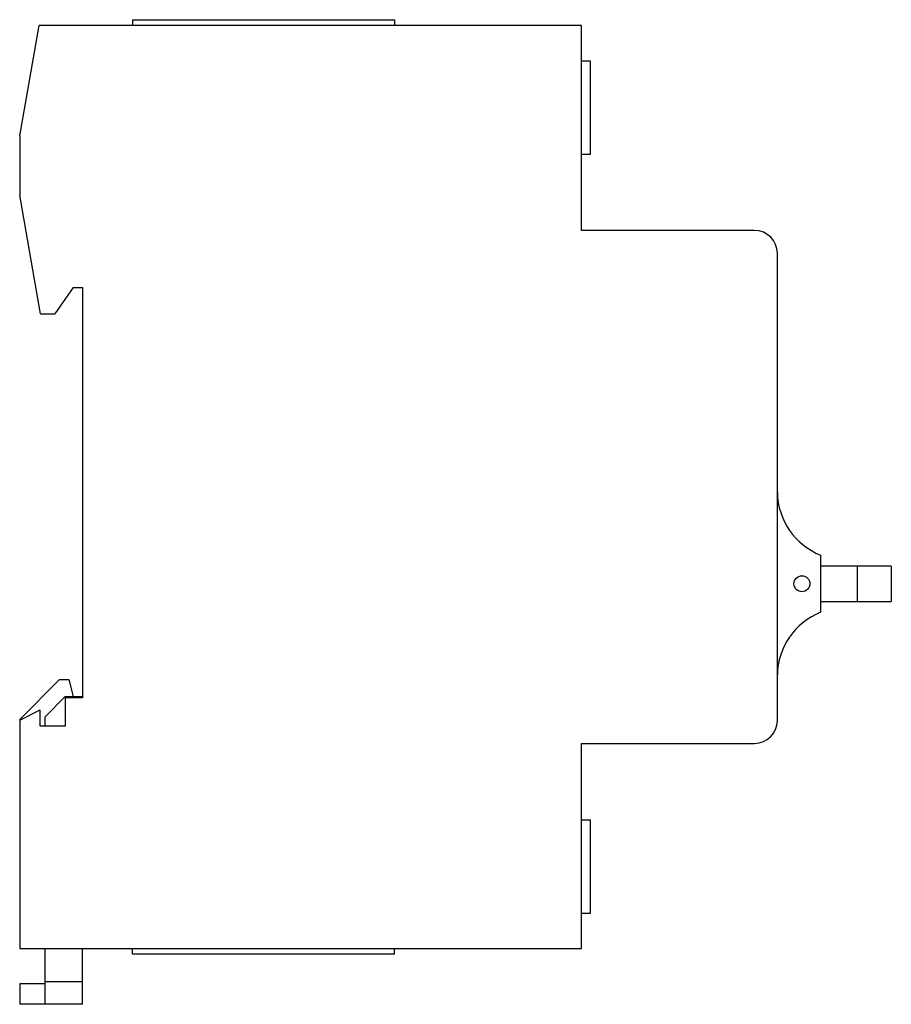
# Model space of a CAD drawing. Header units: millimetres. Extents: x 11.2 to 87.7, y 25.1 to 111.5.
import ezdxf

# ---------------------------------------------------------------- set-up
doc = ezdxf.new("R2010")
doc.units = ezdxf.units.MM
doc.header["$LTSCALE"] = 8.876057
doc.layers.get('0').update_dxf_attribs({"linetype": 'CONTINUOUS'})

msp = doc.modelspace()

# ---------------------------------------------------------------- linework, layer by layer
at = {"color": 7, "linetype": 'Continuous'}
for p, q in [((11.223, 101.25), (12.933, 110.95)), ((60.523, 110.95), (12.933, 110.95)), ((21.123, 111.45), (21.123, 110.95)), ((21.123, 111.45), (44.123, 111.45)), ((44.123, 111.45), (44.123, 110.95)), ((60.523, 92.95), (60.523, 110.95)), ((60.523, 107.85), (61.323, 107.85)), ((61.323, 99.65), (61.323, 107.85)), ((11.223, 101.25), (11.223, 96.05)), ((60.523, 99.65), (61.323, 99.65)), ((13.057, 85.65), (11.223, 96.05)), ((75.723, 92.95), (60.523, 92.95)), ((77.723, 49.95), (77.723, 90.95)), ((15.923, 87.95), (14.313, 85.65)), ((15.923, 87.95), (16.723, 87.95)), ((16.723, 87.95), (16.723, 51.95)), ((13.057, 85.65), (14.313, 85.65)), ((81.523, 59.451), (81.523, 64.468)), ((87.723, 63.508), (81.523, 63.508)), ((84.723, 63.508), (84.723, 60.409)), ((87.723, 63.508), (87.723, 60.409)), ((81.523, 60.409), (87.723, 60.409)), ((11.223, 50.05), (14.723, 53.55)), ((14.723, 53.55), (15.523, 53.55)), ((15.523, 53.55), (15.923, 52.05)), ((13.423, 50.25), (15.223, 52.05)), ((15.223, 52.05), (16.723, 52.05)), ((15.223, 51.95), (15.223, 49.45)), ((16.723, 51.95), (15.223, 51.95)), ((11.223, 49.99), (13.023, 50.89)), ((13.023, 49.45), (13.023, 50.89)), ((13.423, 50.25), (13.423, 49.45)), ((11.223, 50.05), (11.223, 29.95)), ((15.223, 49.45), (13.023, 49.45)), ((60.523, 47.95), (75.723, 47.95)), ((60.523, 29.95), (60.523, 47.95)), ((60.523, 41.25), (61.323, 41.25)), ((61.323, 33.05), (61.323, 41.25)), ((60.523, 33.05), (61.323, 33.05)), ((11.223, 29.95), (60.523, 29.95)), ((13.423, 29.95), (13.423, 25.05)), ((16.723, 25.05), (16.723, 29.95)), ((21.123, 29.45), (21.123, 29.95)), ((44.123, 29.45), (21.123, 29.45)), ((44.123, 29.45), (44.123, 29.95)), ((11.223, 26.85), (11.223, 25.05)), ((13.423, 26.85), (11.223, 26.85)), ((13.423, 27.05), (16.723, 27.05)), ((16.723, 25.05), (11.223, 25.05))]:
    msp.add_line(p, q, dxfattribs=at)
msp.add_circle((79.881, 61.959), 0.7, dxfattribs=at)
for centre, radius, start, end in [((75.723, 90.95), 2, 0, 90), ((83.722, 70.05), 6, 180.83031, 248.49673), ((83.722, 53.868), 6, 111.50327, 179.16969), ((75.723, 49.95), 2, 270, 360)]:
    msp.add_arc(centre, radius, start, end, dxfattribs=at)

doc.saveas('drawing.dxf')
